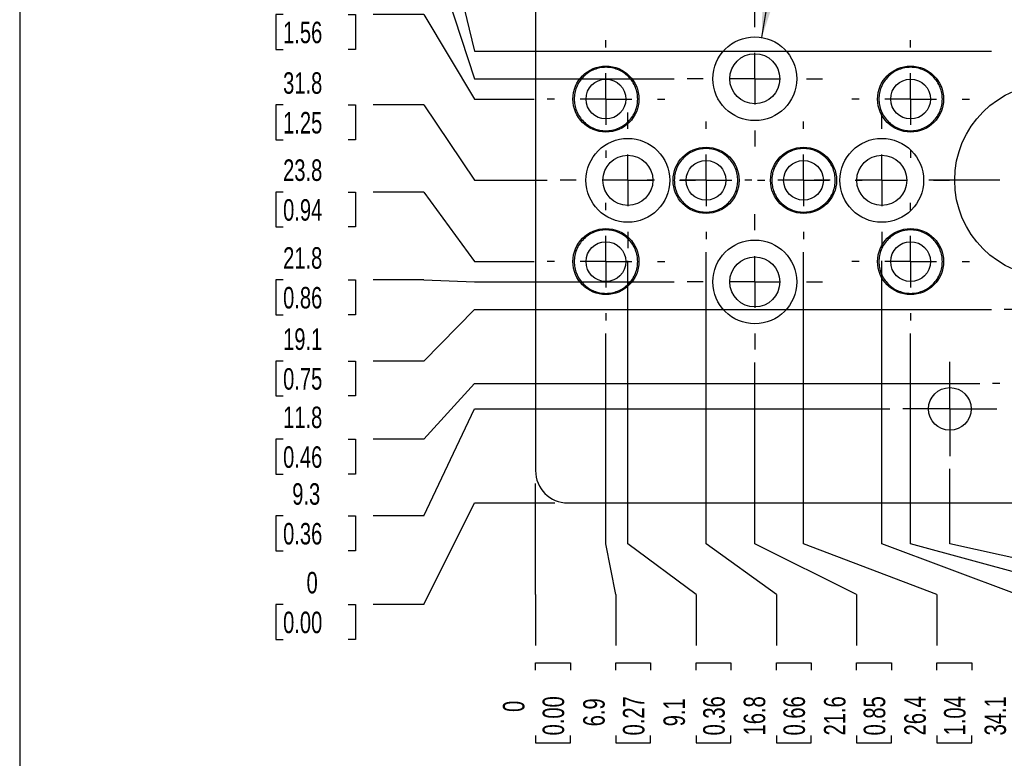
# Model space of a CAD drawing. Header units: millimetres. Extents: x 6 to 273, y 6 to 210.
# Tile 2 of 5: x 6 to 103, y 69 to 142. Entities that reach past the tile are written whole.
import ezdxf

# ---------------------------------------------------------------- set-up
doc = ezdxf.new("R2010")
doc.units = ezdxf.units.MM
doc.linetypes.add('CENTERX2', pattern=[20.32, 12.7, -2.54, 2.54, -2.54])
doc.layers.add('CENTER', color=40, linetype='CENTERX2')
doc.layers.add('DIMENSIONS', color=140, linetype='Continuous', lineweight=25)
doc.layers.add('TEXT', color=140, linetype='Continuous', lineweight=25)
doc.styles.add('SLDTEXTSTYLE0', font='TXT', dxfattribs={"width": 0.7})
doc.dimstyles.new('SLDDIMSTYLE0', dxfattribs={"dimtxt": 2.158008, "dimasz": 3.302, "dimexe": 0, "dimexo": 0.0625, "dimgap": 0.539502, "dimtad": 0, "dimtih": 1, "dimtoh": 1, "dimdec": 0, "dimrnd": 1e-09, "dimdsep": 46, "dimtxsty": 'SLDTEXTSTYLE0', "dimblk1": 'NONE', "dimblk2": 'NONE', "dimsah": 1, "dimcen": 0.09, "dimadec": 0, "dimazin": 2, "dimtfac": 1, "dimtdec": 0, "dimtofl": 0, "dimtmove": 0, "dimatfit": 3, "dimldrblk": 'NONE', "dimfxl": 0, "dimfrac": 2, "dimtolj": 1, "dimtzin": 12, "dimarcsym": 0})
doc.dimstyles.new('SLDDIMSTYLE1', dxfattribs={"dimtxt": 2.158008, "dimasz": 3.302, "dimexe": 0, "dimexo": 0.0625, "dimgap": 0.539502, "dimtad": 0, "dimtih": 1, "dimtoh": 1, "dimrnd": 1e-09, "dimzin": 12, "dimdsep": 46, "dimtxsty": 'SLDTEXTSTYLE0', "dimblk1": 'NONE', "dimblk2": 'NONE', "dimsah": 1, "dimcen": 0.09, "dimadec": 0, "dimazin": 3, "dimtfac": 1, "dimtofl": 0, "dimtmove": 0, "dimatfit": 3, "dimldrblk": 'NONE', "dimfxl": 0, "dimfrac": 2, "dimtolj": 1, "dimtzin": 12, "dimarcsym": 0})
doc.dimstyles.new('SLDDIMSTYLE2', dxfattribs={"dimtxt": 2.158008, "dimasz": 3.302, "dimexe": 0, "dimexo": 0.0625, "dimgap": 0.539502, "dimtad": 0, "dimtih": 1, "dimtoh": 1, "dimrnd": 1e-09, "dimzin": 12, "dimdsep": 46, "dimtxsty": 'SLDTEXTSTYLE0', "dimsah": 1, "dimcen": 0, "dimadec": 0, "dimazin": 3, "dimtfac": 1, "dimtofl": 0, "dimtmove": 0, "dimatfit": 3, "dimfxl": 0, "dimfrac": 2, "dimtolj": 1, "dimtzin": 12, "dimarcsym": 0})

# ---------------------------------------------------------------- blocks, each defined once
blk = doc.blocks.new('_D')
at = {"layer": 'DIMENSIONS'}
for p, q in [((46.142, 84.197), (51.142, 94.197)), ((51.142, 94.197), (59.047, 94.197)), ((32.288, 84.197), (31.563, 84.197)), ((31.563, 84.197), (31.563, 80.767)), ((38.701, 84.197), (39.425, 84.197)), ((39.425, 84.197), (39.425, 80.767)), ((46.142, 84.197), (41.142, 84.197)), ((31.563, 80.767), (32.288, 80.767)), ((39.425, 80.767), (38.701, 80.767))]:
    blk.add_line(p, q, dxfattribs=at)
at = {"layer": 'DIMENSIONS', "attachment_point": 1, "style": 'SLDTEXTSTYLE0'}
for s, insert, char_height in [('0', (34.597, 87.408), 2.117), ('0.00', (32.288, 83.495), 2.1167)]:
    blk.add_mtext(s, dxfattribs=dict(at, insert=insert, char_height=char_height))
blk = doc.blocks.new('_None')
blk = doc.blocks.new('_D_1')
at = {"layer": 'DIMENSIONS'}
for p, q in [((46.142, 92.927), (51.142, 103.447)), ((51.142, 103.447), (92.032, 103.447)), ((32.288, 92.927), (31.563, 92.927)), ((31.563, 92.927), (31.563, 89.497)), ((38.701, 92.927), (39.425, 92.927)), ((39.425, 92.927), (39.425, 89.497)), ((46.142, 92.927), (41.142, 92.927)), ((31.563, 89.497), (32.288, 89.497)), ((39.425, 89.497), (38.701, 89.497))]:
    blk.add_line(p, q, dxfattribs=at)
at = {"layer": 'DIMENSIONS', "char_height": 2.1167, "attachment_point": 1, "style": 'SLDTEXTSTYLE0'}
for s, insert in [('9.3', (33.186, 96.138)), ('0.36', (32.288, 92.226))]:
    blk.add_mtext(s, dxfattribs=dict(at, insert=insert))
blk = doc.blocks.new('_D_2')
at = {"layer": 'DIMENSIONS'}
for p, q in [((46.142, 100.469), (51.142, 105.947)), ((51.142, 105.947), (100.882, 105.947)), ((32.288, 100.469), (31.563, 100.469)), ((31.563, 100.469), (31.563, 97.04)), ((38.701, 100.469), (39.425, 100.469)), ((39.425, 100.469), (39.425, 97.04)), ((46.142, 100.469), (41.142, 100.469)), ((31.563, 97.04), (32.288, 97.04)), ((39.425, 97.04), (38.701, 97.04))]:
    blk.add_line(p, q, dxfattribs=at)
at = {"layer": 'DIMENSIONS', "char_height": 2.1167, "attachment_point": 1, "style": 'SLDTEXTSTYLE0'}
for s, insert in [('11.8', (32.288, 103.681)), ('0.46', (32.288, 99.768))]:
    blk.add_mtext(s, dxfattribs=dict(at, insert=insert))
blk = doc.blocks.new('_D_3')
at = {"layer": 'DIMENSIONS'}
for p, q in [((46.142, 108.163), (51.142, 113.247)), ((51.142, 113.247), (102.032, 113.247)), ((32.288, 108.163), (31.563, 108.163)), ((31.563, 108.163), (31.563, 104.734)), ((38.701, 108.163), (39.425, 108.163)), ((39.425, 108.163), (39.425, 104.734)), ((46.142, 108.163), (41.142, 108.163)), ((31.563, 104.734), (32.288, 104.734)), ((39.425, 104.734), (38.701, 104.734))]:
    blk.add_line(p, q, dxfattribs=at)
at = {"layer": 'DIMENSIONS', "char_height": 2.1167, "attachment_point": 1, "style": 'SLDTEXTSTYLE0'}
for s, insert in [('19.1', (32.288, 111.375)), ('0.75', (32.288, 107.462))]:
    blk.add_mtext(s, dxfattribs=dict(at, insert=insert))
blk = doc.blocks.new('_D_4')
at = {"layer": 'DIMENSIONS'}
for p, q in [((32.288, 116.154), (31.563, 116.154)), ((31.563, 116.154), (31.563, 112.724)), ((38.701, 116.154), (39.425, 116.154)), ((39.425, 116.154), (39.425, 112.724)), ((46.142, 116.154), (41.142, 116.154)), ((46.142, 116.154), (51.142, 115.947)), ((51.142, 115.947), (70.8, 115.947)), ((31.563, 112.724), (32.288, 112.724)), ((39.425, 112.724), (38.701, 112.724))]:
    blk.add_line(p, q, dxfattribs=at)
at = {"layer": 'DIMENSIONS', "char_height": 2.1167, "attachment_point": 1, "style": 'SLDTEXTSTYLE0'}
for s, insert in [('21.8', (32.288, 119.366)), ('0.86', (32.288, 115.453))]:
    blk.add_mtext(s, dxfattribs=dict(at, insert=insert))
blk = doc.blocks.new('_D_5')
at = {"layer": 'DIMENSIONS'}
for p, q in [((32.288, 124.795), (31.563, 124.795)), ((31.563, 124.795), (31.563, 121.366)), ((38.701, 124.795), (39.425, 124.795)), ((39.425, 124.795), (39.425, 121.366)), ((46.142, 124.795), (41.142, 124.795)), ((46.142, 124.795), (51.142, 117.947)), ((31.563, 121.366), (32.288, 121.366)), ((39.425, 121.366), (38.701, 121.366)), ((51.142, 117.947), (57.016, 117.947))]:
    blk.add_line(p, q, dxfattribs=at)
at = {"layer": 'DIMENSIONS', "char_height": 2.1167, "attachment_point": 1, "style": 'SLDTEXTSTYLE0'}
for s, insert in [('23.8', (32.288, 128.007)), ('0.94', (32.288, 124.094))]:
    blk.add_mtext(s, dxfattribs=dict(at, insert=insert))
blk = doc.blocks.new('_D_6')
at = {"layer": 'DIMENSIONS'}
for p, q in [((32.288, 133.374), (31.563, 133.374)), ((31.563, 133.374), (31.563, 129.944)), ((38.701, 133.374), (39.425, 133.374)), ((39.425, 133.374), (39.425, 129.944)), ((46.142, 133.374), (41.142, 133.374)), ((46.142, 133.374), (51.142, 125.947)), ((31.563, 129.944), (32.288, 129.944)), ((39.425, 129.944), (38.701, 129.944)), ((51.142, 125.947), (58.3, 125.947))]:
    blk.add_line(p, q, dxfattribs=at)
at = {"layer": 'DIMENSIONS', "char_height": 2.1167, "attachment_point": 1, "style": 'SLDTEXTSTYLE0'}
for s, insert in [('31.8', (32.288, 136.586)), ('1.25', (32.288, 132.673))]:
    blk.add_mtext(s, dxfattribs=dict(at, insert=insert))
blk = doc.blocks.new('_D_7')
at = {"layer": 'DIMENSIONS'}
for p, q in [((32.288, 142.261), (31.563, 142.261)), ((31.563, 142.261), (31.563, 138.832)), ((38.701, 142.261), (39.425, 142.261)), ((39.425, 142.261), (39.425, 138.832)), ((46.142, 142.261), (41.142, 142.261)), ((46.142, 142.261), (51.142, 133.947)), ((31.563, 138.832), (32.288, 138.832)), ((39.425, 138.832), (38.701, 138.832)), ((51.142, 133.947), (57.016, 133.947))]:
    blk.add_line(p, q, dxfattribs=at)
at = {"layer": 'DIMENSIONS', "char_height": 2.1167, "attachment_point": 1, "style": 'SLDTEXTSTYLE0'}
for s, insert in [('39.8', (32.288, 145.473)), ('1.56', (32.288, 141.56))]:
    blk.add_mtext(s, dxfattribs=dict(at, insert=insert))
blk = doc.blocks.new('_D_8')
at = {"layer": 'DIMENSIONS'}
for p, q in [((32.288, 151.191), (31.563, 151.191)), ((31.563, 151.191), (31.563, 147.761)), ((38.701, 151.191), (39.425, 151.191)), ((39.425, 151.191), (39.425, 147.761)), ((46.142, 151.191), (41.142, 151.191)), ((46.142, 151.191), (51.142, 135.947)), ((31.563, 147.761), (32.288, 147.761)), ((39.425, 147.761), (38.701, 147.761)), ((51.142, 135.947), (70.8, 135.947))]:
    blk.add_line(p, q, dxfattribs=at)
at = {"layer": 'DIMENSIONS', "char_height": 2.1167, "attachment_point": 1, "style": 'SLDTEXTSTYLE0'}
for s, insert in [('41.8', (32.288, 154.403)), ('1.64', (32.288, 150.49))]:
    blk.add_mtext(s, dxfattribs=dict(at, insert=insert))
blk = doc.blocks.new('_D_9')
at = {"layer": 'DIMENSIONS'}
for p, q in [((32.288, 159.078), (31.563, 159.078)), ((31.563, 159.078), (31.563, 155.648)), ((38.701, 159.078), (39.425, 159.078)), ((39.425, 159.078), (39.425, 155.648)), ((46.142, 159.078), (41.142, 159.078)), ((46.142, 159.078), (51.142, 138.647)), ((31.563, 155.648), (32.288, 155.648)), ((39.425, 155.648), (38.701, 155.648)), ((51.142, 138.647), (102.032, 138.647))]:
    blk.add_line(p, q, dxfattribs=at)
at = {"layer": 'DIMENSIONS', "char_height": 2.1167, "attachment_point": 1, "style": 'SLDTEXTSTYLE0'}
for s, insert in [('44.5', (32.288, 162.29)), ('1.75', (32.288, 158.377))]:
    blk.add_mtext(s, dxfattribs=dict(at, insert=insert))
blk = doc.blocks.new('_D_10')
at = {"layer": 'DIMENSIONS'}
for p, q in [((32.288, 167.352), (31.563, 167.352)), ((31.563, 167.352), (31.563, 163.923)), ((38.701, 167.352), (39.425, 167.352)), ((39.425, 167.352), (39.425, 163.923)), ((46.142, 167.352), (41.142, 167.352)), ((46.142, 167.352), (51.142, 145.947)), ((31.563, 163.923), (32.288, 163.923)), ((39.425, 163.923), (38.701, 163.923)), ((51.142, 145.947), (100.882, 145.947))]:
    blk.add_line(p, q, dxfattribs=at)
at = {"layer": 'DIMENSIONS', "char_height": 2.1167, "attachment_point": 1, "style": 'SLDTEXTSTYLE0'}
for s, insert in [('51.8', (32.288, 170.564)), ('2.04', (32.288, 166.651))]:
    blk.add_mtext(s, dxfattribs=dict(at, insert=insert))
blk = doc.blocks.new('_D_11')
at = {"layer": 'DIMENSIONS'}
for p, q in [((32.288, 175.459), (31.563, 175.459)), ((31.563, 175.459), (31.563, 172.029)), ((38.701, 175.459), (39.425, 175.459)), ((39.425, 175.459), (39.425, 172.029)), ((46.142, 175.459), (41.142, 175.459)), ((46.142, 175.459), (51.142, 148.447)), ((31.563, 172.029), (32.288, 172.029)), ((39.425, 172.029), (38.701, 172.029)), ((51.142, 148.447), (92.032, 148.447))]:
    blk.add_line(p, q, dxfattribs=at)
at = {"layer": 'DIMENSIONS', "char_height": 2.1167, "attachment_point": 1, "style": 'SLDTEXTSTYLE0'}
for s, insert in [('54.3', (32.288, 178.671)), ('2.14', (32.288, 174.758))]:
    blk.add_mtext(s, dxfattribs=dict(at, insert=insert))
blk = doc.blocks.new('_D_12')
at = {"layer": 'DIMENSIONS'}
for p, q in [((32.288, 183.8), (31.563, 183.8)), ((31.563, 183.8), (31.563, 180.37)), ((38.701, 183.8), (39.425, 183.8)), ((39.425, 183.8), (39.425, 180.37)), ((46.142, 183.8), (41.142, 183.8)), ((46.142, 183.8), (51.142, 157.697)), ((31.563, 180.37), (32.288, 180.37)), ((39.425, 180.37), (38.701, 180.37)), ((51.142, 157.697), (59.047, 157.697))]:
    blk.add_line(p, q, dxfattribs=at)
at = {"layer": 'DIMENSIONS', "char_height": 2.1167, "attachment_point": 1, "style": 'SLDTEXTSTYLE0'}
for s, insert in [('63.5', (32.288, 187.012)), ('2.50', (32.288, 183.099))]:
    blk.add_mtext(s, dxfattribs=dict(at, insert=insert))
blk = doc.blocks.new('_D_13')
at = {"layer": 'DIMENSIONS'}
for p, q in [((57.142, 90.168), (57.142, 96.102)), ((57.142, 85.168), (57.142, 90.168)), ((57.142, 85.168), (57.142, 80.168)), ((57.142, 77.727), (57.142, 78.451)), ((57.142, 78.451), (60.571, 78.451)), ((60.571, 78.451), (60.571, 77.727)), ((57.142, 71.314), (57.142, 70.589)), ((60.571, 70.589), (60.571, 71.314)), ((57.142, 70.589), (60.571, 70.589))]:
    blk.add_line(p, q, dxfattribs=at)
at = {"layer": 'DIMENSIONS', "attachment_point": 1, "rotation": 90, "style": 'SLDTEXTSTYLE0'}
for s, insert, char_height in [('0.00', (57.843, 71.314), 2.1167), ('0', (53.93, 73.623), 2.117)]:
    blk.add_mtext(s, dxfattribs=dict(at, insert=insert, char_height=char_height))
blk = doc.blocks.new('_D_14')
at = {"layer": 'DIMENSIONS'}
for p, q in [((64.076, 90.168), (64.076, 110.887)), ((65.046, 85.168), (64.076, 90.168)), ((65.046, 85.168), (65.046, 80.168)), ((65.046, 77.727), (65.046, 78.451)), ((65.046, 78.451), (68.476, 78.451)), ((68.476, 78.451), (68.476, 77.727)), ((65.046, 71.314), (65.046, 70.589)), ((68.476, 70.589), (68.476, 71.314)), ((65.046, 70.589), (68.476, 70.589))]:
    blk.add_line(p, q, dxfattribs=at)
at = {"layer": 'DIMENSIONS', "char_height": 2.1167, "attachment_point": 1, "rotation": 90, "style": 'SLDTEXTSTYLE0'}
for s, insert in [('0.27', (65.747, 71.314)), ('6.9', (61.834, 72.211))]:
    blk.add_mtext(s, dxfattribs=dict(at, insert=insert))
blk = doc.blocks.new('_D_15')
at = {"layer": 'DIMENSIONS'}
for p, q in [((66.235, 90.168), (66.235, 118.012)), ((72.95, 85.168), (66.235, 90.168)), ((72.95, 85.168), (72.95, 80.168)), ((72.95, 77.727), (72.95, 78.451)), ((72.95, 78.451), (76.38, 78.451)), ((76.38, 78.451), (76.38, 77.727)), ((72.95, 71.314), (72.95, 70.589)), ((76.38, 70.589), (76.38, 71.314)), ((72.95, 70.589), (76.38, 70.589))]:
    blk.add_line(p, q, dxfattribs=at)
at = {"layer": 'DIMENSIONS', "char_height": 2.1167, "attachment_point": 1, "rotation": 90, "style": 'SLDTEXTSTYLE0'}
for s, insert in [('0.36', (73.651, 71.314)), ('9.1', (69.738, 72.211))]:
    blk.add_mtext(s, dxfattribs=dict(at, insert=insert))
blk = doc.blocks.new('_D_16')
at = {"layer": 'DIMENSIONS'}
for p, q in [((73.931, 90.168), (73.931, 118.887)), ((80.854, 85.168), (73.931, 90.168)), ((80.854, 85.168), (80.854, 80.168)), ((80.854, 77.727), (80.854, 78.451)), ((80.854, 78.451), (84.284, 78.451)), ((84.284, 78.451), (84.284, 77.727)), ((80.854, 71.314), (80.854, 70.589)), ((84.284, 70.589), (84.284, 71.314)), ((80.854, 70.589), (84.284, 70.589))]:
    blk.add_line(p, q, dxfattribs=at)
at = {"layer": 'DIMENSIONS', "char_height": 2.1167, "attachment_point": 1, "rotation": 90, "style": 'SLDTEXTSTYLE0'}
for s, insert in [('16.8', (77.642, 71.314)), ('0.66', (81.555, 71.314))]:
    blk.add_mtext(s, dxfattribs=dict(at, insert=insert))
blk = doc.blocks.new('_D_17')
at = {"layer": 'DIMENSIONS'}
for p, q in [((78.735, 90.168), (78.735, 108.012)), ((88.758, 85.168), (78.735, 90.168)), ((88.758, 85.168), (88.758, 80.168)), ((88.758, 77.727), (88.758, 78.451)), ((88.758, 78.451), (92.188, 78.451)), ((92.188, 78.451), (92.188, 77.727)), ((88.758, 71.314), (88.758, 70.589)), ((92.188, 70.589), (92.188, 71.314)), ((88.758, 70.589), (92.188, 70.589))]:
    blk.add_line(p, q, dxfattribs=at)
at = {"layer": 'DIMENSIONS', "char_height": 2.1167, "attachment_point": 1, "rotation": 90, "style": 'SLDTEXTSTYLE0'}
for s, insert in [('21.6', (85.546, 71.314)), ('0.85', (89.459, 71.314))]:
    blk.add_mtext(s, dxfattribs=dict(at, insert=insert))
blk = doc.blocks.new('_D_18')
at = {"layer": 'DIMENSIONS'}
for p, q in [((83.531, 90.168), (83.531, 118.887)), ((96.662, 85.168), (83.531, 90.168)), ((96.662, 85.168), (96.662, 80.168)), ((96.662, 77.727), (96.662, 78.451)), ((96.662, 78.451), (100.092, 78.451)), ((100.092, 78.451), (100.092, 77.727)), ((96.662, 71.314), (96.662, 70.589)), ((100.092, 70.589), (100.092, 71.314)), ((96.662, 70.589), (100.092, 70.589))]:
    blk.add_line(p, q, dxfattribs=at)
at = {"layer": 'DIMENSIONS', "char_height": 2.1167, "attachment_point": 1, "rotation": 90, "style": 'SLDTEXTSTYLE0'}
for s, insert in [('26.4', (93.45, 71.314)), ('1.04', (97.363, 71.314))]:
    blk.add_mtext(s, dxfattribs=dict(at, insert=insert))
blk = doc.blocks.new('_D_19')
at = {"layer": 'DIMENSIONS'}
for p, q in [((91.235, 90.168), (91.235, 118.012)), ((104.566, 85.168), (91.235, 90.168)), ((104.566, 85.168), (104.566, 80.168)), ((104.566, 77.727), (104.566, 78.451)), ((104.566, 78.451), (107.996, 78.451)), ((107.996, 78.451), (107.996, 77.727)), ((104.566, 71.314), (104.566, 70.589)), ((107.996, 70.589), (107.996, 71.314)), ((104.566, 70.589), (107.996, 70.589))]:
    blk.add_line(p, q, dxfattribs=at)
at = {"layer": 'DIMENSIONS', "char_height": 2.1167, "attachment_point": 1, "rotation": 90, "style": 'SLDTEXTSTYLE0'}
for s, insert in [('34.1', (101.354, 71.314)), ('1.34', (105.267, 71.314))]:
    blk.add_mtext(s, dxfattribs=dict(at, insert=insert))
blk = doc.blocks.new('_D_20')
at = {"layer": 'DIMENSIONS'}
for p, q in [((94.076, 90.168), (94.076, 110.887)), ((112.47, 85.168), (94.076, 90.168)), ((112.47, 85.168), (112.47, 80.168)), ((112.47, 77.727), (112.47, 78.451)), ((112.47, 78.451), (115.9, 78.451)), ((115.9, 78.451), (115.9, 77.727)), ((112.47, 71.314), (112.47, 70.589)), ((115.9, 70.589), (115.9, 71.314)), ((112.47, 70.589), (115.9, 70.589))]:
    blk.add_line(p, q, dxfattribs=at)
at = {"layer": 'DIMENSIONS', "char_height": 2.1167, "attachment_point": 1, "rotation": 90, "style": 'SLDTEXTSTYLE0'}
for s, insert in [('36.9', (109.258, 71.314)), ('1.45', (113.171, 71.314))]:
    blk.add_mtext(s, dxfattribs=dict(at, insert=insert))
blk = doc.blocks.new('_D_21')
at = {"layer": 'DIMENSIONS'}
for p, q in [((97.942, 90.168), (97.942, 97.537)), ((120.374, 85.168), (97.942, 90.168)), ((120.374, 85.168), (120.374, 80.168)), ((120.374, 77.727), (120.374, 78.451)), ((120.374, 78.451), (123.804, 78.451)), ((123.804, 78.451), (123.804, 77.727)), ((120.374, 71.314), (120.374, 70.589)), ((123.804, 70.589), (123.804, 71.314)), ((120.374, 70.589), (123.804, 70.589))]:
    blk.add_line(p, q, dxfattribs=at)
at = {"layer": 'DIMENSIONS', "char_height": 2.1167, "attachment_point": 1, "rotation": 90, "style": 'SLDTEXTSTYLE0'}
for s, insert in [('40.8', (117.162, 71.314)), ('1.61', (121.075, 71.314))]:
    blk.add_mtext(s, dxfattribs=dict(at, insert=insert))
blk = doc.blocks.new('_D_22')
at = {"layer": 'DIMENSIONS'}
for p, q in [((107.942, 90.168), (107.942, 98.887)), ((128.278, 85.168), (107.942, 90.168)), ((128.278, 85.168), (128.278, 80.168)), ((128.278, 77.727), (128.278, 78.451)), ((128.278, 78.451), (131.708, 78.451)), ((131.708, 78.451), (131.708, 77.727)), ((128.278, 71.314), (128.278, 70.589)), ((131.708, 70.589), (131.708, 71.314)), ((128.278, 70.589), (131.708, 70.589))]:
    blk.add_line(p, q, dxfattribs=at)
at = {"layer": 'DIMENSIONS', "char_height": 2.1167, "attachment_point": 1, "rotation": 90, "style": 'SLDTEXTSTYLE0'}
for s, insert in [('50.8', (125.066, 71.314)), ('2.00', (128.979, 71.314))]:
    blk.add_mtext(s, dxfattribs=dict(at, insert=insert))
blk = doc.blocks.new('_D_23')
at = {"layer": 'DIMENSIONS'}
for p, q in [((115.917, 90.168), (115.917, 106.387)), ((136.182, 85.168), (115.917, 90.168)), ((136.182, 85.168), (136.182, 80.168)), ((136.182, 77.727), (136.182, 78.451)), ((136.182, 78.451), (139.612, 78.451)), ((139.612, 78.451), (139.612, 77.727)), ((136.182, 71.314), (136.182, 70.589)), ((139.612, 70.589), (139.612, 71.314)), ((136.182, 70.589), (139.612, 70.589))]:
    blk.add_line(p, q, dxfattribs=at)
at = {"layer": 'DIMENSIONS', "char_height": 2.1167, "attachment_point": 1, "rotation": 90, "style": 'SLDTEXTSTYLE0'}
for s, insert in [('58.8', (132.971, 71.314)), ('2.31', (136.883, 71.314))]:
    blk.add_mtext(s, dxfattribs=dict(at, insert=insert))
blk = doc.blocks.new('_D_24')
at = {"layer": 'DIMENSIONS'}
for p, q in [((117.942, 90.168), (117.942, 97.537)), ((144.086, 85.168), (117.942, 90.168)), ((144.086, 85.168), (144.086, 80.168)), ((144.086, 77.727), (144.086, 78.451)), ((144.086, 78.451), (147.516, 78.451)), ((147.516, 78.451), (147.516, 77.727)), ((144.086, 71.314), (144.086, 70.589)), ((147.516, 70.589), (147.516, 71.314)), ((144.086, 70.589), (147.516, 70.589))]:
    blk.add_line(p, q, dxfattribs=at)
at = {"layer": 'DIMENSIONS', "char_height": 2.1167, "attachment_point": 1, "rotation": 90, "style": 'SLDTEXTSTYLE0'}
for s, insert in [('60.8', (140.875, 71.314)), ('2.39', (144.787, 71.314))]:
    blk.add_mtext(s, dxfattribs=dict(at, insert=insert))
blk = doc.blocks.new('_D_25')
at = {"layer": 'DIMENSIONS'}
for p, q in [((125.404, 90.168), (125.404, 118.012)), ((151.99, 85.168), (125.404, 90.168)), ((151.99, 85.168), (151.99, 80.168)), ((151.99, 77.727), (151.99, 78.451)), ((151.99, 78.451), (155.42, 78.451)), ((155.42, 78.451), (155.42, 77.727)), ((151.99, 71.314), (151.99, 70.589)), ((155.42, 70.589), (155.42, 71.314)), ((151.99, 70.589), (155.42, 70.589))]:
    blk.add_line(p, q, dxfattribs=at)
at = {"layer": 'DIMENSIONS', "char_height": 2.1167, "attachment_point": 1, "rotation": 90, "style": 'SLDTEXTSTYLE0'}
for s, insert in [('68.3', (148.779, 71.314)), ('2.69', (152.691, 71.314))]:
    blk.add_mtext(s, dxfattribs=dict(at, insert=insert))
blk = doc.blocks.new('_D_26')
at = {"layer": 'DIMENSIONS'}
for p, q in [((129.252, 90.168), (129.252, 109.887)), ((159.894, 85.168), (129.252, 90.168)), ((159.894, 85.168), (159.894, 80.168)), ((159.894, 77.727), (159.894, 78.451)), ((159.894, 78.451), (163.324, 78.451)), ((163.324, 78.451), (163.324, 77.727)), ((159.894, 71.314), (159.894, 70.589)), ((163.324, 70.589), (163.324, 71.314)), ((159.894, 70.589), (163.324, 70.589))]:
    blk.add_line(p, q, dxfattribs=at)
at = {"layer": 'DIMENSIONS', "char_height": 2.1167, "attachment_point": 1, "rotation": 90, "style": 'SLDTEXTSTYLE0'}
for s, insert in [('72.1', (156.683, 71.314)), ('2.84', (160.596, 71.314))]:
    blk.add_mtext(s, dxfattribs=dict(at, insert=insert))
blk = doc.blocks.new('_D_27')
at = {"layer": 'DIMENSIONS'}
for p, q in [((145.252, 90.168), (145.252, 109.887)), ((167.798, 85.168), (145.252, 90.168)), ((167.798, 85.168), (167.798, 80.168)), ((167.798, 77.727), (167.798, 78.451)), ((167.798, 78.451), (171.228, 78.451)), ((171.228, 78.451), (171.228, 77.727)), ((167.798, 71.314), (167.798, 70.589)), ((171.228, 70.589), (171.228, 71.314)), ((167.798, 70.589), (171.228, 70.589))]:
    blk.add_line(p, q, dxfattribs=at)
at = {"layer": 'DIMENSIONS', "char_height": 2.1167, "attachment_point": 1, "rotation": 90, "style": 'SLDTEXTSTYLE0'}
for s, insert in [('88.1', (164.587, 71.314)), ('3.47', (168.5, 71.314))]:
    blk.add_mtext(s, dxfattribs=dict(at, insert=insert))
blk = doc.blocks.new('_D_28')
at = {"layer": 'DIMENSIONS'}
for p, q in [((145.604, 90.168), (145.604, 118.012)), ((175.702, 85.168), (145.604, 90.168)), ((175.702, 85.168), (175.702, 80.168)), ((175.702, 77.727), (175.702, 78.451)), ((175.702, 78.451), (179.132, 78.451)), ((179.132, 78.451), (179.132, 77.727)), ((175.702, 71.314), (175.702, 70.589)), ((179.132, 70.589), (179.132, 71.314)), ((175.702, 70.589), (179.132, 70.589))]:
    blk.add_line(p, q, dxfattribs=at)
at = {"layer": 'DIMENSIONS', "char_height": 2.1167, "attachment_point": 1, "rotation": 90, "style": 'SLDTEXTSTYLE0'}
for s, insert in [('88.5', (172.491, 71.314)), ('3.48', (176.404, 71.314))]:
    blk.add_mtext(s, dxfattribs=dict(at, insert=insert))
blk = doc.blocks.new('_D_29')
at = {"layer": 'DIMENSIONS'}
for p, q in [((151.717, 90.168), (151.717, 106.387)), ((183.606, 85.168), (151.717, 90.168)), ((183.606, 85.168), (183.606, 80.168)), ((183.606, 77.727), (183.606, 78.451)), ((183.606, 78.451), (187.036, 78.451)), ((187.036, 78.451), (187.036, 77.727)), ((183.606, 71.314), (183.606, 70.589)), ((187.036, 70.589), (187.036, 71.314)), ((183.606, 70.589), (187.036, 70.589))]:
    blk.add_line(p, q, dxfattribs=at)
at = {"layer": 'DIMENSIONS', "char_height": 2.1167, "attachment_point": 1, "rotation": 90, "style": 'SLDTEXTSTYLE0'}
for s, insert in [('94.6', (180.395, 71.314)), ('3.72', (184.308, 71.314))]:
    blk.add_mtext(s, dxfattribs=dict(at, insert=insert))
blk = doc.blocks.new('_D_30')
at = {"layer": 'DIMENSIONS'}
for p, q in [((158.742, 90.168), (158.742, 96.102)), ((191.51, 85.168), (158.742, 90.168)), ((191.51, 85.168), (191.51, 80.168)), ((191.51, 77.727), (191.51, 78.451)), ((191.51, 78.451), (194.94, 78.451)), ((194.94, 78.451), (194.94, 77.727)), ((191.51, 71.314), (191.51, 70.589)), ((194.94, 70.589), (194.94, 71.314)), ((191.51, 70.589), (194.94, 70.589))]:
    blk.add_line(p, q, dxfattribs=at)
at = {"layer": 'DIMENSIONS', "char_height": 2.1167, "attachment_point": 1, "rotation": 90, "style": 'SLDTEXTSTYLE0'}
for s, insert in [('101.6', (188.299, 70.416)), ('4.00', (192.212, 71.314))]:
    blk.add_mtext(s, dxfattribs=dict(at, insert=insert))
blk = doc.blocks.new('SW_SYMBOL_HOLE_SPOT')
at = {"layer": 'DIMENSIONS', "color": 0}
for p, q in [((0, 875), (0, 75)), ((1600, 75), (1600, 875)), ((0, 75), (1600, 75))]:
    blk.add_line(p, q, dxfattribs=at)
blk = doc.blocks.new('SW_SYMBOL_HOLE_DEPTH')
at = {"layer": 'DIMENSIONS', "color": 0}
for p, q in [((0, 875), (800, 875)), ((400, 875), (400, 75)), ((100, 555), (400, 75)), ((700, 555), (400, 75))]:
    blk.add_line(p, q, dxfattribs=at)
blk = doc.blocks.new('_D_31')
at = {"layer": 'DIMENSIONS'}
for p, q in [((79.426, 140.013), (88.565, 193.771)), ((88.565, 193.771), (83.009, 193.771))]:
    blk.add_line(p, q, dxfattribs=at)
blk.add_solid([(79.426, 140.013), (80.48, 143.184), (79.479, 143.354)], dxfattribs=at)
at = {"layer": 'DIMENSIONS', "xscale": 0.002688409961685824, "yscale": 0.002688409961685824, "zscale": 0.002688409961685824}
for name, p in [('SW_SYMBOL_HOLE_SPOT', (55.15, 194.057)), ('SW_SYMBOL_HOLE_DEPTH', (68.856, 194.057))]:
    blk.add_blockref(name, p, dxfattribs=at)
at = {"layer": 'DIMENSIONS', "attachment_point": 1, "style": 'SLDTEXTSTYLE0'}
for s, insert, char_height in [('%%c', (60.981, 196.5), 2.1167), ('8.3', (64.239, 196.5), 2.1167), ('4.2,', (71.943, 196.5), 2.1167), ('%%c', (51.316, 193.07), 2.1167), ('4.9 THRU ALL (6X)', (54.575, 193.07), 2.11667)]:
    blk.add_mtext(s, dxfattribs=dict(at, insert=insert, char_height=char_height))
blk = doc.blocks.new('SW_CENTERMARKSYMBOL_0')
at = {"layer": 'CENTER', "color": 0}
for p, q in [((0, 5.08), (0, 5.79)), ((0, 0), (0, 2.54)), ((-5.08, 0), (-5.79, 0)), ((0, 0), (-2.54, 0)), ((0, 0), (0, -2.54)), ((0, 0), (2.54, 0)), ((5.08, 0), (5.79, 0)), ((0, -5.08), (0, -5.79))]:
    blk.add_line(p, q, dxfattribs=at)
blk = doc.blocks.new('SW_CENTERMARKSYMBOL_1')
at = {"layer": 'CENTER', "color": 0}
for p, q in [((0, 5.08), (0, 6.665)), ((0, 0), (0, 2.54)), ((-5.08, 0), (-6.665, 0)), ((0, 0), (-2.54, 0)), ((0, 0), (0, -2.54)), ((0, 0), (2.54, 0)), ((5.08, 0), (6.665, 0)), ((0, -5.08), (0, -6.665))]:
    blk.add_line(p, q, dxfattribs=at)
blk = doc.blocks.new('SW_CENTERMARKSYMBOL_2')
at = {"layer": 'CENTER', "color": 0}
for p, q in [((0, 5.08), (0, 5.79)), ((0, 0), (0, 2.54)), ((-5.08, 0), (-5.79, 0)), ((0, 0), (-2.54, 0)), ((0, 0), (0, -2.54)), ((0, 0), (2.54, 0)), ((5.08, 0), (5.79, 0)), ((0, -5.08), (0, -5.79))]:
    blk.add_line(p, q, dxfattribs=at)
blk = doc.blocks.new('SW_CENTERMARKSYMBOL_3')
at = {"layer": 'CENTER', "color": 0}
for p, q in [((0, 5.08), (0, 5.79)), ((0, 0), (0, 2.54)), ((-5.08, 0), (-5.79, 0)), ((0, 0), (-2.54, 0)), ((0, 0), (0, -2.54)), ((0, 0), (2.54, 0)), ((5.08, 0), (5.79, 0)), ((0, -5.08), (0, -5.79))]:
    blk.add_line(p, q, dxfattribs=at)
blk = doc.blocks.new('SW_CENTERMARKSYMBOL_4')
at = {"layer": 'CENTER', "color": 0}
for p, q in [((0, 5.08), (0, 6.665)), ((0, 0), (0, 2.54)), ((-5.08, 0), (-6.665, 0)), ((0, 0), (-2.54, 0)), ((0, 0), (0, -2.54)), ((0, 0), (2.54, 0)), ((5.08, 0), (6.665, 0)), ((0, -5.08), (0, -6.665))]:
    blk.add_line(p, q, dxfattribs=at)
blk = doc.blocks.new('SW_CENTERMARKSYMBOL_5')
at = {"layer": 'CENTER', "color": 0}
for p, q in [((0, 5.08), (0, 5.79)), ((0, 0), (0, 2.54)), ((-5.08, 0), (-5.79, 0)), ((0, 0), (-2.54, 0)), ((0, 0), (0, -2.54)), ((0, 0), (2.54, 0)), ((5.08, 0), (5.79, 0)), ((0, -5.08), (0, -5.79))]:
    blk.add_line(p, q, dxfattribs=at)
blk = doc.blocks.new('SW_CENTERMARKSYMBOL_6')
at = {"layer": 'CENTER', "color": 0}
for p, q in [((0, 5.08), (0, 6.665)), ((0, 0), (0, 2.54)), ((-5.08, 0), (-6.665, 0)), ((0, 0), (-2.54, 0)), ((0, 0), (0, -2.54)), ((0, 0), (2.54, 0)), ((5.08, 0), (6.665, 0)), ((0, -5.08), (0, -6.665))]:
    blk.add_line(p, q, dxfattribs=at)
blk = doc.blocks.new('SW_CENTERMARKSYMBOL_7')
at = {"layer": 'CENTER', "color": 0}
for p, q in [((0, 2.54), (0, 4.64)), ((0, 0), (0, 2.54)), ((-2.54, 0), (-4.64, 0)), ((0, 0), (-2.54, 0)), ((0, 0), (0, -2.54)), ((0, 0), (2.54, 0)), ((2.54, 0), (4.64, 0)), ((0, -2.54), (0, -4.64))]:
    blk.add_line(p, q, dxfattribs=at)
blk = doc.blocks.new('SW_CENTERMARKSYMBOL_8')
at = {"layer": 'CENTER', "color": 0}
for p, q in [((0, 5.08), (0, 5.79)), ((0, 0), (0, 2.54)), ((-5.08, 0), (-5.79, 0)), ((0, 0), (-2.54, 0)), ((0, 0), (0, -2.54)), ((0, 0), (2.54, 0)), ((5.08, 0), (5.79, 0)), ((0, -5.08), (0, -5.79))]:
    blk.add_line(p, q, dxfattribs=at)
blk = doc.blocks.new('SW_CENTERMARKSYMBOL_9')
at = {"layer": 'CENTER', "color": 0}
for p, q in [((0, 5.08), (0, 6.665)), ((0, 0), (0, 2.54)), ((-5.08, 0), (-6.665, 0)), ((0, 0), (-2.54, 0)), ((0, 0), (0, -2.54)), ((0, 0), (2.54, 0)), ((5.08, 0), (6.665, 0)), ((0, -5.08), (0, -6.665))]:
    blk.add_line(p, q, dxfattribs=at)
blk = doc.blocks.new('SW_CENTERMARKSYMBOL_10')
at = {"layer": 'CENTER', "color": 0}
for p, q in [((0, 5.08), (0, 5.79)), ((0, 0), (0, 2.54)), ((-5.08, 0), (-5.79, 0)), ((0, 0), (-2.54, 0)), ((0, 0), (0, -2.54)), ((0, 0), (2.54, 0)), ((5.08, 0), (5.79, 0)), ((0, -5.08), (0, -5.79))]:
    blk.add_line(p, q, dxfattribs=at)
blk = doc.blocks.new('SW_CENTERMARKSYMBOL_12')
at = {"layer": 'CENTER', "color": 0}
for p, q in [((0, 5.08), (0, 5.79)), ((0, 0), (0, 2.54)), ((-5.08, 0), (-5.79, 0)), ((0, 0), (-2.54, 0)), ((0, 0), (0, -2.54)), ((0, 0), (2.54, 0)), ((5.08, 0), (5.79, 0)), ((0, -5.08), (0, -5.79))]:
    blk.add_line(p, q, dxfattribs=at)
blk = doc.blocks.new('SW_CENTERMARKSYMBOL_16')
at = {"layer": 'CENTER', "color": 0}
for p, q in [((0, 2.54), (0, 4.64)), ((0, 0), (0, 2.54)), ((-2.54, 0), (-4.64, 0)), ((0, 0), (-2.54, 0)), ((0, 0), (0, -2.54)), ((0, 0), (2.54, 0)), ((2.54, 0), (4.64, 0)), ((0, -2.54), (0, -4.64))]:
    blk.add_line(p, q, dxfattribs=at)
blk = doc.blocks.new('SW_CENTERMARKSYMBOL_17')
at = {"layer": 'CENTER', "color": 0}
for p, q in [((0, 5.08), (0, 5.79)), ((0, 0), (0, 2.54)), ((-5.08, 0), (-5.79, 0)), ((0, 0), (-2.54, 0)), ((0, 0), (0, -2.54)), ((0, 0), (2.54, 0)), ((5.08, 0), (5.79, 0)), ((0, -5.08), (0, -5.79))]:
    blk.add_line(p, q, dxfattribs=at)
blk = doc.blocks.new('SW_CENTERMARKSYMBOL_28')
at = {"layer": 'CENTER', "color": 0}
for p, q in [((0, 5.08), (0, 12.065)), ((0, 0), (0, 2.54)), ((-5.08, 0), (-12.065, 0)), ((0, 0), (-2.54, 0)), ((0, 0), (0, -2.54)), ((0, 0), (2.54, 0)), ((5.08, 0), (12.065, 0)), ((0, -5.08), (0, -12.065))]:
    blk.add_line(p, q, dxfattribs=at)

msp = doc.modelspace()

# ---------------------------------------------------------------- linework, layer by layer
for p, q in [((57.142, 154.522), (57.142, 97.372)), ((60.317, 94.197), (155.567, 94.197))]:
    msp.add_line(p, q)
for centre, radius in [((78.735, 135.947), 4.125), ((78.735, 135.947), 2.464), ((64.076, 133.947), 3.25), ((94.076, 133.947), 3.25), ((64.076, 133.947), 1.956), ((94.076, 133.947), 1.956), ((107.942, 125.947), 9.525), ((66.235, 125.947), 4.125), ((91.235, 125.947), 4.125), ((73.931, 125.947), 3.25), ((83.531, 125.947), 3.25), ((66.235, 125.947), 2.464), ((91.235, 125.947), 2.464), ((73.931, 125.947), 1.956), ((83.531, 125.947), 1.956), ((64.076, 117.947), 3.25), ((94.076, 117.947), 3.25), ((64.076, 117.947), 1.956), ((78.735, 115.947), 4.125), ((94.076, 117.947), 1.956), ((78.735, 115.947), 2.464), ((97.942, 103.447), 2.1)]:
    msp.add_circle(centre, radius)
msp.add_arc((60.317, 97.372), 3.175, 180, 270)
for points, knots in [([(67.2, 133.947), (67.2, 133.75), (67.164, 133.358), (66.993, 132.774), (66.706, 132.219), (66.3, 131.723), (65.804, 131.316), (65.248, 131.03), (64.665, 130.859), (64.076, 130.804), (63.487, 130.859), (62.903, 131.03), (62.348, 131.316), (61.852, 131.723), (61.445, 132.219), (61.159, 132.775), (60.988, 133.358), (60.934, 133.947), (60.988, 134.536), (61.159, 135.119), (61.445, 135.675), (61.852, 136.171), (62.348, 136.577), (62.904, 136.864), (63.487, 137.035), (64.076, 137.089), (64.665, 137.035), (65.248, 136.864), (65.804, 136.577), (66.3, 136.171), (66.707, 135.675), (66.993, 135.119), (67.164, 134.536), (67.2, 134.143), (67.2, 133.947)], [0, 0, 0, 0, 0.030015, 0.060002, 0.092515, 0.125, 0.157513, 0.189998, 0.220013, 0.25, 0.280015, 0.310002, 0.342515, 0.375, 0.407513, 0.439998, 0.470006, 0.5, 0.530008, 0.560002, 0.592515, 0.625, 0.657513, 0.689998, 0.720013, 0.75, 0.780015, 0.810002, 0.842515, 0.875, 0.907513, 0.939998, 0.970013, 1, 1, 1, 1]), ([(97.2, 133.947), (97.2, 133.75), (97.164, 133.358), (96.993, 132.774), (96.706, 132.219), (96.3, 131.723), (95.804, 131.316), (95.248, 131.03), (94.665, 130.859), (94.076, 130.804), (93.487, 130.859), (92.903, 131.03), (92.348, 131.316), (91.852, 131.723), (91.445, 132.219), (91.159, 132.775), (90.988, 133.358), (90.934, 133.947), (90.988, 134.536), (91.159, 135.119), (91.445, 135.675), (91.852, 136.171), (92.348, 136.577), (92.904, 136.864), (93.487, 137.035), (94.076, 137.089), (94.665, 137.035), (95.248, 136.864), (95.804, 136.577), (96.3, 136.171), (96.707, 135.675), (96.993, 135.119), (97.164, 134.536), (97.2, 134.143), (97.2, 133.947)], [0, 0, 0, 0, 0.030015, 0.060002, 0.092515, 0.125, 0.157513, 0.189998, 0.220013, 0.25, 0.280015, 0.310002, 0.342515, 0.375, 0.407513, 0.439998, 0.470006, 0.5, 0.530008, 0.560002, 0.592515, 0.625, 0.657513, 0.689998, 0.720013, 0.75, 0.780015, 0.810002, 0.842515, 0.875, 0.907513, 0.939998, 0.970013, 1, 1, 1, 1]), ([(77.055, 125.947), (77.055, 125.75), (77.019, 125.358), (76.848, 124.774), (76.562, 124.219), (76.155, 123.723), (75.659, 123.316), (75.103, 123.03), (74.52, 122.859), (73.931, 122.804), (73.342, 122.859), (72.759, 123.03), (72.203, 123.316), (71.707, 123.723), (71.3, 124.219), (71.014, 124.775), (70.843, 125.358), (70.789, 125.947), (70.843, 126.536), (71.014, 127.119), (71.301, 127.675), (71.707, 128.171), (72.203, 128.577), (72.759, 128.864), (73.342, 129.035), (73.931, 129.089), (74.52, 129.035), (75.104, 128.864), (75.659, 128.577), (76.155, 128.171), (76.562, 127.675), (76.848, 127.119), (77.019, 126.536), (77.055, 126.143), (77.055, 125.947)], [0, 0, 0, 0, 0.0300145, 0.060002, 0.0925147, 0.125, 0.1575127, 0.189998, 0.2200125, 0.25, 0.2800145, 0.310002, 0.3425147, 0.375, 0.4075127, 0.439998, 0.4700056, 0.4999998, 0.5300075, 0.560002, 0.5925147, 0.625, 0.6575127, 0.689998, 0.7200125, 0.75, 0.7800145, 0.810002, 0.8425147, 0.875, 0.9075127, 0.939998, 0.9700125, 1, 1, 1, 1]), ([(86.655, 125.947), (86.655, 125.75), (86.619, 125.358), (86.448, 124.774), (86.162, 124.219), (85.755, 123.723), (85.259, 123.316), (84.703, 123.03), (84.12, 122.859), (83.531, 122.804), (82.942, 122.859), (82.359, 123.03), (81.803, 123.316), (81.307, 123.723), (80.9, 124.219), (80.614, 124.775), (80.443, 125.358), (80.389, 125.947), (80.443, 126.536), (80.614, 127.119), (80.901, 127.675), (81.307, 128.171), (81.803, 128.577), (82.359, 128.864), (82.942, 129.035), (83.531, 129.089), (84.12, 129.035), (84.704, 128.864), (85.259, 128.577), (85.755, 128.171), (86.162, 127.675), (86.448, 127.119), (86.619, 126.536), (86.655, 126.143), (86.655, 125.947)], [0, 0, 0, 0, 0.030015, 0.060002, 0.092515, 0.125, 0.157513, 0.189998, 0.220013, 0.25, 0.280015, 0.310002, 0.342515, 0.375, 0.407513, 0.439998, 0.470006, 0.5, 0.530008, 0.560002, 0.592515, 0.625, 0.657513, 0.689998, 0.720013, 0.75, 0.780015, 0.810002, 0.842515, 0.875, 0.907513, 0.939998, 0.970013, 1, 1, 1, 1]), ([(67.2, 117.947), (67.2, 117.75), (67.164, 117.358), (66.993, 116.774), (66.706, 116.219), (66.3, 115.723), (65.804, 115.316), (65.248, 115.03), (64.665, 114.859), (64.076, 114.804), (63.487, 114.859), (62.903, 115.03), (62.348, 115.316), (61.852, 115.723), (61.445, 116.219), (61.159, 116.775), (60.988, 117.358), (60.934, 117.947), (60.988, 118.536), (61.159, 119.119), (61.445, 119.675), (61.852, 120.171), (62.348, 120.577), (62.904, 120.864), (63.487, 121.035), (64.076, 121.089), (64.665, 121.035), (65.248, 120.864), (65.804, 120.577), (66.3, 120.171), (66.707, 119.675), (66.993, 119.119), (67.164, 118.536), (67.2, 118.143), (67.2, 117.947)], [0, 0, 0, 0, 0.030015, 0.060002, 0.092515, 0.125, 0.157513, 0.189998, 0.220013, 0.25, 0.280015, 0.310002, 0.342515, 0.375, 0.407513, 0.439998, 0.470006, 0.5, 0.530008, 0.560002, 0.592515, 0.625, 0.657513, 0.689998, 0.720013, 0.75, 0.780015, 0.810002, 0.842515, 0.875, 0.907513, 0.939998, 0.970013, 1, 1, 1, 1]), ([(97.2, 117.947), (97.2, 117.75), (97.164, 117.358), (96.993, 116.774), (96.706, 116.219), (96.3, 115.723), (95.804, 115.316), (95.248, 115.03), (94.665, 114.859), (94.076, 114.804), (93.487, 114.859), (92.903, 115.03), (92.348, 115.316), (91.852, 115.723), (91.445, 116.219), (91.159, 116.775), (90.988, 117.358), (90.934, 117.947), (90.988, 118.536), (91.159, 119.119), (91.445, 119.675), (91.852, 120.171), (92.348, 120.577), (92.904, 120.864), (93.487, 121.035), (94.076, 121.089), (94.665, 121.035), (95.248, 120.864), (95.804, 120.577), (96.3, 120.171), (96.707, 119.675), (96.993, 119.119), (97.164, 118.536), (97.2, 118.143), (97.2, 117.947)], [0, 0, 0, 0, 0.030015, 0.060002, 0.092515, 0.125, 0.157513, 0.189998, 0.220013, 0.25, 0.280015, 0.310002, 0.342515, 0.375, 0.407513, 0.439998, 0.470006, 0.5, 0.530008, 0.560002, 0.592515, 0.625, 0.657513, 0.689998, 0.720013, 0.75, 0.780015, 0.810002, 0.842515, 0.875, 0.907513, 0.939998, 0.970013, 1, 1, 1, 1])]:
    msp.add_open_spline(points, degree=3, knots=knots)
at = {"layer": 'TEXT'}
msp.add_line((6.35, 209.55), (6.35, 6.35), dxfattribs=at)

# ---------------------------------------------------------------- block references
at = {"layer": 'CENTER'}
for name, p in [('SW_CENTERMARKSYMBOL_12', (107.942, 145.947)), ('SW_CENTERMARKSYMBOL_4', (78.735, 135.947)), ('SW_CENTERMARKSYMBOL_2', (64.076, 133.947)), ('SW_CENTERMARKSYMBOL_10', (94.076, 133.947)), ('SW_CENTERMARKSYMBOL_28', (107.942, 125.947)), ('SW_CENTERMARKSYMBOL_1', (66.235, 125.947)), ('SW_CENTERMARKSYMBOL_9', (91.235, 125.947)), ('SW_CENTERMARKSYMBOL_3', (73.931, 125.947)), ('SW_CENTERMARKSYMBOL_5', (83.531, 125.947)), ('SW_CENTERMARKSYMBOL_0', (64.076, 117.947)), ('SW_CENTERMARKSYMBOL_8', (94.076, 117.947)), ('SW_CENTERMARKSYMBOL_6', (78.735, 115.947)), ('SW_CENTERMARKSYMBOL_16', (107.942, 113.247)), ('SW_CENTERMARKSYMBOL_17', (107.942, 105.947)), ('SW_CENTERMARKSYMBOL_7', (97.942, 103.447))]:
    msp.add_blockref(name, p, dxfattribs=at)

# ---------------------------------------------------------------- dimensions: what is measured, and where the dimension line sits
at = {"layer": 'DIMENSIONS'}
dim = msp.add_diameter_dim_2p(p1=(78.044, 131.88), p2=(79.426, 140.013), text='{\\fGDT;v}%%c8.3{\\fGDT;x}4.2,\\P%%c4.9 THRU ALL (6X)', dimstyle='SLDDIMSTYLE2', dxfattribs=at)
dim.commit()
dim.dimension.update_dxf_attribs({"geometry": '_D_31', "text_midpoint": (66.369, 193.771), "dimtype": 163})
for feature_location, offset, dtype, origin, dimstyle, picture, middle in [((60.317, 157.697), (-19.175, 26.103), 0, (60.317, 94.197), 'SLDDIMSTYLE1', '_D_12', (35.494, 183.8)), ((93.302, 148.447), (-52.16, 27.012), 0, (60.317, 94.197), 'SLDDIMSTYLE1', '_D_11', (35.494, 175.459)), ((102.152, 145.947), (-61.01, 21.406), 0, (60.317, 94.197), 'SLDDIMSTYLE1', '_D_10', (35.494, 167.352)), ((103.302, 138.647), (-62.16, 20.431), 0, (60.317, 94.197), 'SLDDIMSTYLE1', '_D_9', (35.494, 159.078)), ((72.07, 135.947), (-30.928, 15.244), 0, (60.317, 94.197), 'SLDDIMSTYLE1', '_D_8', (35.494, 151.191)), ((58.286, 133.947), (-17.144, 8.315), 0, (60.317, 94.197), 'SLDDIMSTYLE1', '_D_7', (35.494, 142.261)), ((59.57, 125.947), (-18.428, 7.427), 0, (60.317, 94.197), 'SLDDIMSTYLE1', '_D_6', (35.494, 133.374)), ((58.286, 117.947), (-17.144, 6.849), 0, (60.317, 94.197), 'SLDDIMSTYLE1', '_D_5', (35.494, 124.795)), ((72.07, 115.947), (-30.928, 0.207), 0, (60.317, 94.197), 'SLDDIMSTYLE1', '_D_4', (35.494, 116.154)), ((73.931, 120.157), (6.923, -39.989), 1, (57.142, 97.372), 'SLDDIMSTYLE1', '_D_16', (80.854, 74.52)), ((83.531, 120.157), (13.131, -39.989), 1, (57.142, 97.372), 'SLDDIMSTYLE1', '_D_18', (96.662, 74.52)), ((66.235, 119.282), (6.715, -39.114), 1, (57.142, 97.372), 'SLDDIMSTYLE1', '_D_15', (72.95, 74.52)), ((91.235, 119.282), (13.331, -39.114), 1, (57.142, 97.372), 'SLDDIMSTYLE1', '_D_19', (104.566, 74.52)), ((125.404, 119.282), (26.586, -39.114), 1, (57.142, 97.372), 'SLDDIMSTYLE1', '_D_25', (151.99, 74.52)), ((145.604, 119.282), (30.098, -39.114), 1, (57.142, 97.372), 'SLDDIMSTYLE1', '_D_28', (175.702, 74.52)), ((103.302, 113.247), (-62.16, -5.083), 0, (60.317, 94.197), 'SLDDIMSTYLE1', '_D_3', (35.494, 108.163)), ((64.076, 112.157), (0.97, -31.989), 1, (57.142, 97.372), 'SLDDIMSTYLE1', '_D_14', (65.046, 74.52)), ((94.076, 112.157), (18.394, -31.989), 1, (57.142, 97.372), 'SLDDIMSTYLE1', '_D_20', (112.47, 74.52)), ((129.252, 111.157), (30.642, -30.989), 1, (57.142, 97.372), 'SLDDIMSTYLE1', '_D_26', (159.894, 74.52)), ((145.252, 111.157), (22.546, -30.989), 1, (57.142, 97.372), 'SLDDIMSTYLE1', '_D_27', (167.798, 74.52)), ((78.735, 109.282), (10.023, -29.114), 1, (57.142, 97.372), 'SLDDIMSTYLE1', '_D_17', (88.758, 74.52)), ((115.9173, 107.6567), (20.2649, -27.4891), 1, (57.1417, 97.3717), 'SLDDIMSTYLE1', '_D_23', (136.1821, 74.5202)), ((151.7173, 107.6567), (31.8891, -27.4891), 1, (57.1417, 97.3717), 'SLDDIMSTYLE1', '_D_29', (183.6064, 74.5202)), ((102.152, 105.947), (-61.01, -5.477), 0, (60.317, 94.197), 'SLDDIMSTYLE1', '_D_2', (35.494, 100.469)), ((93.302, 103.447), (-52.16, -10.52), 0, (60.317, 94.197), 'SLDDIMSTYLE1', '_D_1', (35.494, 92.927)), ((107.942, 100.157), (20.336, -19.989), 1, (57.142, 97.372), 'SLDDIMSTYLE1', '_D_22', (128.278, 74.52)), ((97.942, 98.807), (22.432, -18.639), 1, (57.142, 97.372), 'SLDDIMSTYLE1', '_D_21', (120.374, 74.52)), ((117.942, 98.807), (26.144, -18.639), 1, (57.142, 97.372), 'SLDDIMSTYLE1', '_D_24', (144.086, 74.52)), ((57.141695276, 97.371737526), (0, -17.204140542), 1, (57.141695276, 97.371737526), 'SLDDIMSTYLE0', '_D_13', (57.141695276, 74.520212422)), ((158.742, 97.372), (32.769, -17.204), 1, (57.142, 97.372), 'SLDDIMSTYLE1', '_D_30', (191.51, 74.52)), ((60.316695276, 94.196737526), (-19.175, -10), 0, (60.316695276, 94.196737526), 'SLDDIMSTYLE0', '_D', (35.494310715, 84.196737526))]:
    dim = msp.add_ordinate_dim(feature_location=feature_location, offset=offset, dtype=dtype, origin=origin, dimstyle=dimstyle, dxfattribs=at)
    dim.commit()
    dim.dimension.update_dxf_attribs({"geometry": picture, "text_midpoint": middle})

doc.saveas('drawing.dxf')
